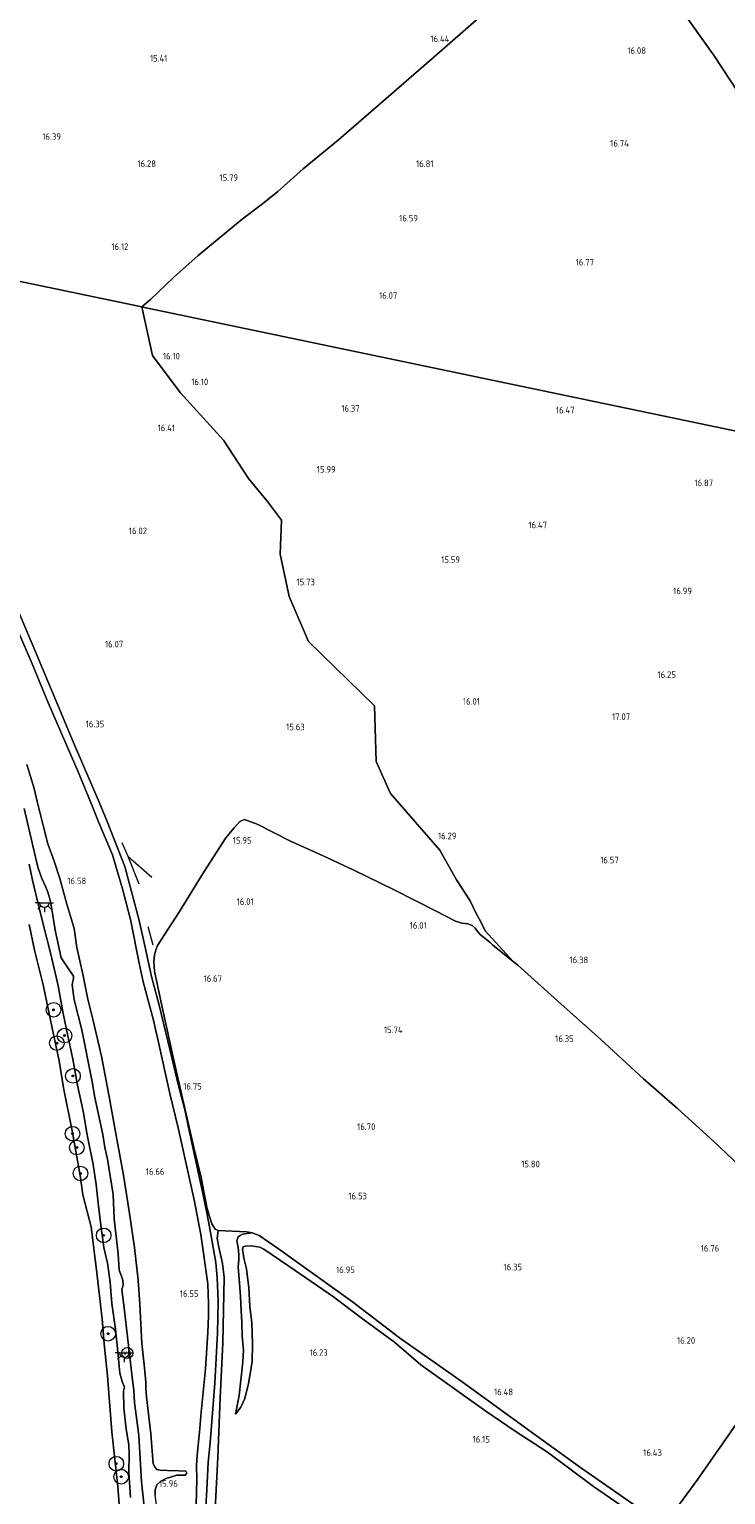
# Model space of a CAD drawing. Extents: x 196936 to 200438, y 361224 to 364196.
# Tile 139 of 256: x 198473 to 198664, y 362613 to 363014. Entities that reach past the tile are written whole.
import ezdxf
from ezdxf.enums import TextEntityAlignment as Align

# ---------------------------------------------------------------- set-up
doc = ezdxf.new("R2010")
doc.units = 0
for name, color, linetype, lineweight in [('B-ME-GR-BOOM-S', 90, 'Continuous', 25), ('B-ME-GR-BOOMTEELT-GV', 110, 'Continuous', 13), ('B-ME-GR-BOUWLAND_AKKERBOUW-GV', 80, 'Continuous', 13), ('B-ME-GR-GRAS-GV', 60, 'Continuous', 13), ('B-ME-GW-TALUD_KRUIN-G', 90, 'Continuous', 18), ('B-ME-GW-TALUD_TEEN-G', 90, 'Continuous', 18), ('B-ME-IE-MEUBILAIR_WEGMEUBILAIR-S', 7, 'Continuous', 25), ('B-ME-IE-TERREINAFSCHEIDING_KUNSTMATIG_HEKWERK-G', 20, 'IE-TERREINAFSCHEIDING-KUNSTMATIG', 18), ('B-ME-OB-BEKLEDING_STORTSTEEN-GV', 30, 'Continuous', 18), ('B-ME-OB-OEVERVOORZIENING-G', 7, 'Continuous', 18), ('B-ME-OG-HOOGTEPUNT-S', 7, 'Continuous', 25), ('B-ME-OG-WATER_RIVIER-GV', 130, 'Continuous', 18), ('B-ME-VH-VERHARDING_HALFVERHARDING-GV', 252, 'Continuous', 18), ('B-ME-VW-VERKEERSTEKEN_BORD-S', 7, 'Continuous', 25)]:
    doc.layers.add(name, color=color, linetype=linetype, lineweight=lineweight)
doc.styles.add('NLCS-ISO', font='NLCS-ISO.ttf')
doc.styles.add('NLCS-ISO-ANNOTATIVE-T18', font='NLCS-ISO.ttf', dxfattribs={"height": 1.8})
doc.linetypes.add('IE-TERREINAFSCHEIDING-KUNSTMATIG', pattern='A,4,[82,NLCS.SHX,S=0.75,R=90,X=0,Y=0],4,-2', length=10)

# ---------------------------------------------------------------- blocks, each defined once
blk = doc.blocks.new('SAL-HOOGTELABEL-SO')
at = {"color": 0, "linetype": 'ByBlock', "lineweight": -2, "style": 'NLCS-ISO-ANNOTATIVE-T18'}
blk.add_attdef('HOOGTE', text='', height=1.8, dxfattribs=at).set_placement((2.79, 0), align=Align.RIGHT)
blk = doc.blocks.new('SGR-BOOM_01-SO')
at = {"linetype": 'ByBlock', "lineweight": 18}
h = blk.add_hatch(color=0, dxfattribs=at)
h.dxf.hatch_style = 1
edge = h.paths.add_edge_path()
edge.add_arc((0, 0), 0.25, 0, 360)
at = {"color": 0, "linetype": 'ByBlock', "lineweight": 18}
for radius in [2, 0.25]:
    blk.add_circle((0, 0), radius, dxfattribs=at)
blk = doc.blocks.new('SKL-ET_OV_LICHTPUNT-SO')
at = {"color": 0, "linetype": 'ByBlock', "lineweight": 18}
for points in [[(-1.25, 0), (-2.5, 0)], [(1.25, 0), (2.5, 0)], [(-0.92, -0.85), (-1.83, -1.7)], [(0, -1.25), (0, -2.5)], [(0.92, -0.85), (1.83, -1.7)]]:
    blk.add_lwpolyline(points, dxfattribs=at)
blk.add_lwpolyline([(0, 0), (1.25, 0, -1), (-1.25, 0)], format="xyb", close=True, dxfattribs=at)
blk = doc.blocks.new('SIE-WEG_PAAL_VERKEERSBORD-SO')
at = {"color": 0, "linetype": 'ByBlock', "lineweight": 18}
blk.add_circle((0, 0), 1.5, dxfattribs=at)
at = {"color": 0, "linetype": 'ByBlock', "lineweight": 18, "style": 'NLCS-ISO'}
blk.add_text('vb', height=1.5, dxfattribs=at).set_placement((0, 0.13), align=Align.MIDDLE_CENTER)

msp = doc.modelspace()

# ---------------------------------------------------------------- linework, layer by layer
at = {"layer": 'B-ME-GR-BOOMTEELT-GV'}
for points in [[(198748.108, 362887.144, 16.762), (198504.189, 362938.113, 16.748), (198503.91, 362938.171, 16.735), (198506.301, 362940.26, 16.794), (198512.591, 362946.193, 16.693), (198519.336, 362952.274, 16.766), (198531.37, 362962.133, 16.363), (198536.947, 362966.356, 16.318), (198541.151, 362969.7, 16.352), (198548.071, 362975.92, 16.816), (198557.731, 362983.819, 16.945), (198571.387, 362995.683, 16.598), (198583.141, 363005.892, 16.805), (198597.506, 363018.392, 16.788)], [(198650.85, 363020.361, 16.358), (198660.46, 363006.842, 16.352), (198669.293, 362993.492, 16.335)], [(198668.986, 362701.889, 16.937), (198660.414, 362710.023, 16.941), (198650.432, 362719.059, 16.65), (198641.204, 362727.139, 16.441), (198629.452, 362737.893, 16.379), (198618.585, 362747.702, 16.237), (198607.709, 362757.47, 16.12), (198606.78, 362758.252, 16.093), (198605.52, 362759.244, 16.134), (198597.803, 362767.661, 16.12), (198596.568, 362770.252, 16.112), (198595.399, 362772.41, 16.193), (198593.725, 362775.821, 16.355), (198590.031, 362781.555, 16.392), (198585.434, 362789.672, 16.252), (198571.981, 362805.175, 16.05), (198568.005, 362813.919, 15.988), (198567.533, 362829.166, 16.109), (198549.532, 362846.686, 16.099), (198544.179, 362859.003, 15.831), (198541.772, 362870.604, 16.132), (198542.089, 362879.887, 16.251), (198538.313, 362885.009, 16.26), (198533.059, 362891.259, 16.445), (198526.289, 362901.797, 16.213), (198514.409, 362914.788, 16.254), (198506.811, 362924.875, 16.203), (198503.91, 362938.171, 16.735), (198504.189, 362938.113, 16.748), (198748.108, 362887.144, 16.762)]]:
    msp.add_polyline3d(points, dxfattribs=at)
at = {"layer": 'B-ME-GR-BOUWLAND_AKKERBOUW-GV'}
msp.add_polyline3d([(198667.167, 362633.65, 16.201), (198656.069, 362617.774, 16.213), (198646.69, 362605.064, 16.297), (198623.671, 362621.136, 16.769), (198611.5, 362629.861, 16.647), (198591.524, 362644.324, 16.925), (198574.368, 362656.404, 17.177), (198561.591, 362666.192, 17.024), (198556.057, 362670.089, 17.145), (198541.276, 362680.74, 17.071), (198536.051, 362684.342, 17.007), (198534.099, 362685.085, 16.93), (198532.577, 362685.358, 16.911), (198524.826, 362685.731, 16.875), (198523.996, 362686.082, 16.804), (198523.106, 362687.536, 16.812), (198522.429, 362689.496, 16.866), (198521.738, 362692.102, 16.89), (198520.166, 362700.223, 16.795), (198518.141, 362708.412, 16.816), (198515.354, 362720.677, 16.807), (198512.623, 362732.288, 16.857), (198509.43, 362746.747, 16.782), (198507.415, 362756.559, 16.745), (198507.197, 362759.177, 16.762), (198507.366, 362761.102, 16.832), (198507.762, 362762.374, 16.841), (198508.228, 362763.586, 16.824), (198514.185, 362772.953, 16.13), (198520.949, 362783.877, 15.981), (198526.907, 362793.073, 15.823), (198529.188, 362795.767, 15.898), (198530.759, 362797.479, 16.01), (198531.965, 362798.041, 15.989), (198535.43, 362796.769, 15.96), (198544.606, 362792.175, 15.868), (198553.496, 362788.167, 15.93), (198561.88, 362784.196, 15.901), (198572.972, 362778.836, 15.905), (198584.218, 362773.053, 15.976), (198589.764, 362770.287, 16.026), (198591.466, 362769.701, 16.035), (198593.094, 362769.519, 16.03), (198594.33, 362769.132, 16.06), (198595.123, 362768.339, 16.08), (198595.827, 362767.352, 16.105), (198596.518, 362766.669, 16.126), (198599.231, 362764.422, 16.13), (198599.852, 362763.799, 16.054), (198605.52, 362759.244, 16.134), (198606.78, 362758.252, 16.093), (198607.709, 362757.47, 16.12), (198618.585, 362747.702, 16.237), (198629.452, 362737.893, 16.379), (198641.204, 362727.139, 16.441), (198650.432, 362719.059, 16.65), (198660.414, 362710.023, 16.941), (198668.986, 362701.889, 16.937)], dxfattribs=at)
msp.add_polyline3d([(198752.318, 362624.544, 16.037), (198733.745, 362538.271, 16.018), (198621.915, 362567.997, 16.237), (198639.65, 362594.213, 16.279), (198646.69, 362605.064, 16.297), (198656.069, 362617.774, 16.213), (198667.167, 362633.65, 16.201), (198674.613, 362644.001, 16.18), (198683.113, 362655.916, 16.18), (198686.084, 362660.116, 16.405), (198692.039, 362667.984, 16.523), (198696.168, 362674.067, 16.763), (198697.078, 362675.742, 16.871), (198697.572, 362676.23, 17.158), (198702.155, 362671.81, 16.997), (198711.368, 362662.959, 16.905), (198724.269, 362650.981, 16.605), (198734.894, 362640.979, 16.292), (198741.222, 362635.195, 16.12), (198743.415, 362633.167, 16.045), (198750.395, 362626.39, 16.059)], close=True, dxfattribs=at)
at = {"layer": 'B-ME-GR-GRAS-GV'}
for points in [[(198597.506, 363018.392, 16.788), (198583.141, 363005.892, 16.805), (198571.387, 362995.683, 16.598), (198557.731, 362983.819, 16.945), (198548.071, 362975.92, 16.816), (198541.151, 362969.7, 16.352), (198536.947, 362966.356, 16.318), (198531.37, 362962.133, 16.363), (198519.336, 362952.274, 16.766), (198512.591, 362946.193, 16.693), (198506.301, 362940.26, 16.794), (198503.91, 362938.171, 16.735), (198430.281, 362953.556, 16.179), (198430.1756, 362953.5781, 16.284), (198425.778, 362954.4971, 16.1373), (198423.2298, 362963.6492, 16.2332), (198415.3892, 362983.4037, 16.3791), (198407.7017, 363001.4156, 16.2871), (198402.7444, 363013.0333, 16.2814), (198395.9315, 363027.6028, 16.1834)], [(198669.293, 362993.492, 16.335), (198660.46, 363006.842, 16.352), (198650.85, 363020.361, 16.358)], [(198430.281, 362953.556, 16.179), (198503.91, 362938.171, 16.735), (198506.811, 362924.875, 16.203), (198514.409, 362914.788, 16.254), (198526.289, 362901.797, 16.213), (198533.059, 362891.259, 16.445), (198538.313, 362885.009, 16.26), (198542.089, 362879.887, 16.251), (198541.772, 362870.604, 16.132), (198544.179, 362859.003, 15.831), (198549.532, 362846.686, 16.099), (198567.533, 362829.166, 16.109), (198568.005, 362813.919, 15.988), (198571.981, 362805.175, 16.05), (198585.434, 362789.672, 16.252), (198590.031, 362781.555, 16.392), (198593.725, 362775.821, 16.355), (198595.399, 362772.41, 16.193), (198596.568, 362770.252, 16.112), (198597.803, 362767.661, 16.12), (198605.52, 362759.244, 16.134), (198599.852, 362763.799, 16.054), (198599.231, 362764.422, 16.13), (198596.518, 362766.669, 16.126), (198595.827, 362767.352, 16.105), (198595.123, 362768.339, 16.08), (198594.33, 362769.132, 16.06), (198593.094, 362769.519, 16.03), (198591.466, 362769.701, 16.035), (198589.764, 362770.287, 16.026), (198584.218, 362773.053, 15.976), (198572.972, 362778.836, 15.905), (198561.88, 362784.196, 15.901), (198553.496, 362788.167, 15.93), (198544.606, 362792.175, 15.868), (198535.43, 362796.769, 15.96), (198531.965, 362798.041, 15.989), (198530.759, 362797.479, 16.01), (198529.188, 362795.767, 15.898), (198526.907, 362793.073, 15.823), (198520.949, 362783.877, 15.981), (198514.185, 362772.953, 16.13), (198508.228, 362763.586, 16.824), (198507.762, 362762.374, 16.841), (198507.366, 362761.102, 16.832), (198507.197, 362759.177, 16.762), (198507.415, 362756.559, 16.745), (198509.43, 362746.747, 16.782), (198512.623, 362732.288, 16.857), (198515.354, 362720.677, 16.807), (198518.141, 362708.412, 16.816), (198520.166, 362700.223, 16.795), (198521.738, 362692.102, 16.89), (198522.429, 362689.496, 16.866), (198523.106, 362687.536, 16.812), (198523.996, 362686.082, 16.804), (198524.826, 362685.731, 16.875), (198524.522, 362683.534, 17.003), (198524.984, 362681.118, 17.011), (198525.986, 362676.731, 16.939), (198526.44, 362672.853, 16.948), (198526.072, 362654.96, 16.885), (198525.316, 362639.997, 16.597), (198524.664, 362623.758, 16.581), (198523.487, 362600.584, 16.833)], [(198521.359, 362608.522, 16.628), (198521.68, 362614.863, 16.55), (198522.034, 362622.379, 16.468), (198522.57, 362627.697, 16.349), (198523.918, 362643.966, 16.538), (198524.595, 362657.654, 16.842), (198524.822, 362666.383, 16.874), (198524.526, 362672.79, 16.846), (198524.148, 362676.92, 16.76), (198522.456, 362686.683, 16.71), (198521.658, 362690.51, 16.866), (198520.612, 362695.797, 16.8), (198516.847, 362713.069, 16.829), (198515.638, 362718.684, 16.87), (198513.874, 362725.659, 16.862), (198512.179, 362732.575, 16.891), (198508.665, 362747.281, 16.879), (198506.566, 362755.14, 16.833), (198504.723, 362763.527, 16.743), (198503.148, 362770.414, 16.559), (198499.275, 362785.208, 16.702), (198494.422, 362797.537, 16.653), (198492.25, 362802.838, 16.563), (198485.153, 362819.304, 16.362), (198478.81, 362834.361, 16.345), (198474.609, 362844.336, 16.378), (198468.398, 362859.066, 16.308)], [(198469.941, 362849.715, 16.339), (198473.877, 362840.663, 16.339), (198478.394, 362829.816, 16.311), (198482.827, 362819.499, 16.339), (198486.491, 362811.064, 16.479), (198490.511, 362801.313, 16.628), (198492.022, 362797.428, 16.71), (198495.928, 362788.425, 16.706), (198498.658, 362779.116, 16.661), (198500.814, 362770.752, 16.694), (198503.16, 362758.825, 16.759), (198504.318, 362753.67, 16.817), (198507.055, 362743.173, 16.801), (198507.709, 362740.311, 16.801), (198508.192, 362738.35, 16.821), (198511.535, 362723.133, 16.771), (198513.822, 362713.754, 16.761), (198518.263, 362694.083, 16.743), (198520.09, 362684.599, 16.71), (198521.951, 362671.095, 16.743), (198522.111, 362665.693, 16.833), (198522.111, 362662.398, 16.739), (198521.968, 362657.83, 16.812), (198521.32, 362647.894, 16.603), (198520.125, 362636.064, 16.41), (198519.71, 362630.548, 16.455), (198519.079, 362624.325, 16.377), (198518.897, 362621.497, 16.423), (198518.939, 362617.686, 16.501), (198518.632, 362603.781, 16.673)], [(198507.595, 362613.385, 16.239), (198507.597, 362614.83, 16.214), (198508.053, 362616.163, 16.218), (198509.028, 362617.108, 16.201), (198510.591, 362617.953, 16.167), (198513.465, 362618.785, 16.264), (198515.755, 362618.839, 16.285), (198516.195, 362619.389, 16.311), (198515.924, 362619.893, 16.281), (198514.077, 362620.037, 16.231), (198511.941, 362620.076, 16.201), (198511.502, 362619.996, 16.176), (198510.285, 362620.208, 16.156), (198509.3, 362620.1, 16.209), (198507.985, 362620.421, 16.217), (198507.514, 362620.916, 16.205), (198507.01, 362621.968, 16.184), (198506.335, 362630.117, 16.291), (198505.15, 362640.221, 16.206), (198505.018, 362642.561, 16.234), (198504.999, 362644.213, 16.225), (198504.657, 362648.183, 16.234), (198503.875, 362654.854, 16.352), (198503.328, 362665.539, 16.466), (198502.887, 362672.171, 16.639), (198501.947, 362681.069, 16.613), (198500.531, 362690.346, 16.66), (198498.922, 362700.809, 16.664), (198496.93, 362711.671, 16.634), (198494.857, 362722.812, 16.639), (198492.866, 362733.324, 16.693), (198490.537, 362743.525, 16.639), (198489.112, 362748.995, 16.605), (198487.793, 362755.796, 16.601), (198486.089, 362763.036, 16.618), (198485.41, 362768.285, 16.569), (198483.424, 362774.939, 16.513), (198481.501, 362781.931, 16.567), (198479.936, 362786.647, 16.5), (198478.155, 362791.372, 16.407), (198476.897, 362796.451, 16.382), (198475.239, 362802.941, 16.398), (198474.413, 362806.558, 16.386), (198472.456, 362813.077, 16.251)], [(198472.456, 362813.077, 16.251), (198474.413, 362806.558, 16.386), (198475.239, 362802.941, 16.398), (198476.897, 362796.451, 16.382), (198478.155, 362791.372, 16.407), (198479.936, 362786.647, 16.5), (198481.501, 362781.931, 16.567), (198483.424, 362774.939, 16.513), (198485.41, 362768.285, 16.569), (198486.089, 362763.036, 16.618), (198487.793, 362755.796, 16.601), (198489.112, 362748.995, 16.605), (198490.537, 362743.525, 16.639), (198492.866, 362733.324, 16.693), (198494.857, 362722.812, 16.639), (198496.93, 362711.671, 16.634), (198498.922, 362700.809, 16.664), (198500.531, 362690.346, 16.66), (198501.947, 362681.069, 16.613), (198502.887, 362672.171, 16.639), (198503.328, 362665.539, 16.466), (198503.875, 362654.854, 16.352), (198504.657, 362648.183, 16.234), (198504.999, 362644.213, 16.225), (198505.018, 362642.561, 16.234), (198505.15, 362640.221, 16.206), (198506.335, 362630.117, 16.291), (198507.01, 362621.968, 16.184), (198507.514, 362620.916, 16.205), (198507.985, 362620.421, 16.217), (198509.3, 362620.1, 16.209), (198510.285, 362620.208, 16.156), (198511.502, 362619.996, 16.176), (198511.941, 362620.076, 16.201), (198514.077, 362620.037, 16.231), (198515.924, 362619.893, 16.281), (198516.195, 362619.389, 16.311), (198515.755, 362618.839, 16.285), (198513.465, 362618.785, 16.264), (198510.591, 362617.953, 16.167), (198509.028, 362617.108, 16.201), (198508.053, 362616.163, 16.218), (198507.597, 362614.83, 16.214), (198507.595, 362613.385, 16.239)], [(198471.739, 362801.055, 15.276), (198475.436, 362785.029, 15.243), (198476.542, 362781.917, 15.349), (198477.648, 362779.547, 15.411), (198478.164, 362778.22, 15.403), (198478.824, 362776.05, 15.444), (198479.203, 362774.141, 15.432), (198480.16, 362767.792, 15.381), (198481.88, 362760.275, 15.464), (198483.5, 362757.8, 15.723), (198485.237, 362755.222, 15.74), (198485.221, 362754.465, 15.74), (198485.045, 362753.917, 15.744), (198484.823, 362752.83, 15.711), (198485.404, 362748.802, 15.674), (198487.453, 362740.571, 15.756), (198490.284, 362726.362, 15.502), (198491.006, 362722.046, 15.535), (198493.275, 362711.945, 15.563), (198493.773, 362708.444, 15.436), (198494.539, 362705.173, 15.58), (198496.038, 362695.556, 15.625), (198496.366, 362688.928, 15.502), (198497.457, 362679.367, 15.358), (198497.703, 362674.829, 15.424), (198498.612, 362672.495, 15.436), (198498.78, 362671.103, 15.465), (198498.694, 362670.405, 15.477), (198498.43, 362669.667, 15.481), (198499.181, 362663.738, 15.489), (198500.837, 362649.562, 15.453), (198501.486, 362644.081, 15.432), (198501.707, 362642.041, 15.473), (198501.896, 362638.656, 15.518), (198503.084, 362629.66, 15.539), (198503.845, 362617.006, 15.461), (198506.359, 362593.405, 15.715)], [(198506.359, 362593.405, 15.715), (198503.845, 362617.006, 15.461), (198503.084, 362629.66, 15.539), (198501.896, 362638.656, 15.518), (198501.707, 362642.041, 15.473), (198501.486, 362644.081, 15.432), (198500.837, 362649.562, 15.453), (198499.181, 362663.738, 15.489), (198498.43, 362669.667, 15.481), (198498.694, 362670.405, 15.477), (198498.78, 362671.103, 15.465), (198498.612, 362672.495, 15.436), (198497.703, 362674.829, 15.424), (198497.457, 362679.367, 15.358), (198496.366, 362688.928, 15.502), (198496.038, 362695.556, 15.625), (198494.539, 362705.173, 15.58), (198493.773, 362708.444, 15.436), (198493.275, 362711.945, 15.563), (198491.006, 362722.046, 15.535), (198490.284, 362726.362, 15.502), (198487.453, 362740.571, 15.756), (198485.404, 362748.802, 15.674), (198484.823, 362752.83, 15.711), (198485.045, 362753.917, 15.744), (198485.221, 362754.465, 15.74), (198485.237, 362755.222, 15.74), (198483.5, 362757.8, 15.723), (198481.88, 362760.275, 15.464), (198480.16, 362767.792, 15.381), (198479.203, 362774.141, 15.432), (198478.824, 362776.05, 15.444), (198478.164, 362778.22, 15.403), (198477.648, 362779.547, 15.411), (198476.542, 362781.917, 15.349), (198475.436, 362785.029, 15.243), (198471.739, 362801.055, 15.276)], [(198500.825, 362612.73, 15.308), (198500.356, 362619.631, 15.305), (198500.411, 362624.61, 15.3), (198500.397, 362627.152, 15.251), (198499.657, 362631.359, 15.284), (198499.018, 362637.225, 15.302), (198498.881, 362641.755, 15.329), (198499.16, 362642.901, 15.257), (198498.514, 362644.438, 15.326), (198497.845, 362646.67, 15.273), (198497.317, 362652.536, 15.273), (198496.749, 362658.742, 15.281), (198495.721, 362665.723, 15.316), (198495.283, 362671.623, 15.318), (198494.499, 362676.78, 15.15), (198493.531, 362681.071, 15.072), (198492.677, 362687.182, 15.099), (198491.959, 362693.178, 15.163), (198491.409, 362698.277, 15.12), (198490.565, 362703.752, 15.088), (198488.937, 362711.9, 15.083), (198487.847, 362718.29, 15.168), (198486.304, 362725.425, 15.201), (198485.027, 362732.522, 15.262), (198483.664, 362738.923, 15.265), (198482.413, 362744.994, 15.289), (198481.039, 362752.552, 15.249), (198478.986, 362761.268, 15.19), (198476.916, 362769.414, 15.176), (198475.425, 362775.405, 15.179), (198474.012, 362781.487, 15.168), (198473.109, 362785.817, 15.142)], [(198523.487, 362600.584, 16.833), (198524.664, 362623.758, 16.581), (198525.316, 362639.997, 16.597), (198526.072, 362654.96, 16.885), (198526.44, 362672.853, 16.948), (198525.986, 362676.731, 16.939), (198524.984, 362681.118, 17.011), (198524.522, 362683.534, 17.003), (198524.826, 362685.731, 16.875), (198532.577, 362685.358, 16.911), (198534.099, 362685.085, 16.93), (198531.448, 362684.672, 16.848), (198530.78, 362684.325, 16.838), (198530.301, 362683.955, 16.869), (198529.935, 362682.854, 16.904), (198530.232, 362681.08, 16.841), (198530.39, 362680.271, 16.791), (198530.45, 362678.996, 16.774), (198530.446, 362677.773, 16.767), (198530.228, 362675.784, 16.744), (198530.604, 362671.343, 16.777), (198530.889, 362667.629, 16.791), (198531.112, 362663.76, 16.857), (198531.256, 362660.663, 16.886), (198531.33, 362656.782, 16.89), (198531.696, 362652.999, 16.737), (198531.572, 362649.799, 16.704), (198530.982, 362644.791, 16.616), (198530.561, 362640.568, 16.515), (198529.519, 362635.501, 16.312), (198530.974, 362637.382, 16.312), (198532.099, 362639.805, 16.31), (198533.128, 362643.927, 16.246), (198534.119, 362649.785, 16.232), (198534.176, 362654.703, 16.18), (198533.994, 362660.433, 16.27), (198533.423, 362664.97, 16.262), (198533.148, 362670.019, 16.34), (198532.579, 362675.26, 16.43), (198531.87, 362677.74, 16.595), (198531.711, 362678.776, 16.614), (198531.443, 362680.567, 16.6), (198531.648, 362681.236, 16.571), (198532.295, 362681.459, 16.596), (198533.789, 362681.518, 16.51), (198536.153, 362681.153, 16.477), (198537.293, 362680.621, 16.497), (198544.147, 362675.947, 16.444), (198556.394, 362667.548, 16.3), (198563.882, 362661.831, 16.464), (198573.049, 362655.198, 16.621), (198580.211, 362649.011, 16.345), (198590.699, 362641.548, 16.206), (198598.014, 362636.339, 16.193), (198606.029, 362630.875, 16.234), (198614.924, 362625.137, 16.136), (198627.466, 362615.693, 16.21), (198638.843, 362607.886, 16.226)], [(198638.843, 362607.886, 16.226), (198627.466, 362615.693, 16.21), (198614.924, 362625.137, 16.136), (198606.029, 362630.875, 16.234), (198598.014, 362636.339, 16.193), (198590.699, 362641.548, 16.206), (198580.211, 362649.011, 16.345), (198573.049, 362655.198, 16.621), (198563.882, 362661.831, 16.464), (198556.394, 362667.548, 16.3), (198544.147, 362675.947, 16.444), (198537.293, 362680.621, 16.497), (198536.153, 362681.153, 16.477), (198533.789, 362681.518, 16.51), (198532.295, 362681.459, 16.596), (198531.648, 362681.236, 16.571), (198531.443, 362680.567, 16.6), (198531.711, 362678.776, 16.614), (198531.87, 362677.74, 16.595), (198532.579, 362675.26, 16.43), (198533.148, 362670.019, 16.34), (198533.423, 362664.97, 16.262), (198533.994, 362660.433, 16.27), (198534.176, 362654.703, 16.18), (198534.119, 362649.785, 16.232), (198533.128, 362643.927, 16.246), (198532.099, 362639.805, 16.31), (198530.974, 362637.382, 16.312), (198529.519, 362635.501, 16.312), (198530.561, 362640.568, 16.515), (198530.982, 362644.791, 16.616), (198531.572, 362649.799, 16.704), (198531.696, 362652.999, 16.737), (198531.33, 362656.782, 16.89), (198531.256, 362660.663, 16.886), (198531.112, 362663.76, 16.857), (198530.889, 362667.629, 16.791), (198530.604, 362671.343, 16.777), (198530.228, 362675.784, 16.744), (198530.446, 362677.773, 16.767), (198530.45, 362678.996, 16.774), (198530.39, 362680.271, 16.791), (198530.232, 362681.08, 16.841), (198529.935, 362682.854, 16.904), (198530.301, 362683.955, 16.869), (198530.78, 362684.325, 16.838), (198531.448, 362684.672, 16.848), (198534.099, 362685.085, 16.93), (198536.051, 362684.342, 17.007), (198541.276, 362680.74, 17.071), (198556.057, 362670.089, 17.145), (198561.591, 362666.192, 17.024), (198574.368, 362656.404, 17.177), (198591.524, 362644.324, 16.925), (198611.5, 362629.861, 16.647), (198623.671, 362621.136, 16.769), (198646.69, 362605.064, 16.297)]]:
    msp.add_polyline3d(points, dxfattribs=at)
at = {"layer": 'B-ME-GW-TALUD_KRUIN-G'}
for points in [[(198504.657, 362648.183, 16.234), (198503.875, 362654.854, 16.352), (198503.328, 362665.539, 16.466), (198502.887, 362672.171, 16.639), (198501.947, 362681.069, 16.613), (198500.531, 362690.346, 16.66), (198498.922, 362700.809, 16.664), (198496.93, 362711.671, 16.634), (198494.857, 362722.812, 16.639), (198492.866, 362733.324, 16.693), (198490.537, 362743.525, 16.639), (198489.112, 362748.995, 16.605), (198487.793, 362755.796, 16.601), (198486.089, 362763.036, 16.618), (198485.41, 362768.285, 16.569), (198483.424, 362774.939, 16.513), (198481.501, 362781.931, 16.567), (198479.936, 362786.647, 16.5), (198478.155, 362791.372, 16.407), (198476.897, 362796.451, 16.382), (198475.239, 362802.941, 16.398), (198474.413, 362806.558, 16.386), (198472.456, 362813.077, 16.251)], [(198500.825, 362612.73, 15.308), (198500.356, 362619.631, 15.305), (198500.411, 362624.61, 15.3), (198500.397, 362627.152, 15.251), (198499.657, 362631.359, 15.284), (198499.018, 362637.225, 15.302), (198498.881, 362641.755, 15.329), (198499.16, 362642.901, 15.257), (198498.514, 362644.438, 15.326), (198497.845, 362646.67, 15.273), (198497.317, 362652.536, 15.273), (198496.749, 362658.742, 15.281), (198495.721, 362665.723, 15.316), (198495.283, 362671.623, 15.318), (198494.499, 362676.78, 15.15), (198493.531, 362681.071, 15.072), (198492.677, 362687.182, 15.099), (198491.959, 362693.178, 15.163), (198491.409, 362698.277, 15.12), (198490.565, 362703.752, 15.088), (198488.937, 362711.9, 15.083), (198487.847, 362718.29, 15.168), (198486.304, 362725.425, 15.201), (198485.027, 362732.522, 15.262), (198483.664, 362738.923, 15.265), (198482.413, 362744.994, 15.289), (198481.039, 362752.552, 15.249), (198478.986, 362761.268, 15.19), (198476.916, 362769.414, 15.176), (198475.425, 362775.405, 15.179), (198474.012, 362781.487, 15.168), (198473.109, 362785.817, 15.142)], [(198534.099, 362685.085, 16.93), (198531.448, 362684.672, 16.848), (198530.78, 362684.325, 16.838), (198530.301, 362683.955, 16.869), (198529.935, 362682.854, 16.904), (198530.232, 362681.08, 16.841), (198530.39, 362680.271, 16.791), (198530.45, 362678.996, 16.774), (198530.446, 362677.773, 16.767), (198530.228, 362675.784, 16.744), (198530.604, 362671.343, 16.777), (198530.889, 362667.629, 16.791), (198531.112, 362663.76, 16.857), (198531.256, 362660.663, 16.886), (198531.33, 362656.782, 16.89), (198531.696, 362652.999, 16.737), (198531.572, 362649.799, 16.704), (198530.982, 362644.791, 16.616), (198530.561, 362640.568, 16.515), (198529.519, 362635.501, 16.312)], [(198511.502, 362619.996, 16.176), (198510.285, 362620.208, 16.156), (198509.3, 362620.1, 16.209), (198507.985, 362620.421, 16.217), (198507.514, 362620.916, 16.205), (198507.01, 362621.968, 16.184), (198506.335, 362630.117, 16.291), (198505.15, 362640.221, 16.206), (198505.018, 362642.561, 16.234), (198504.999, 362644.213, 16.225), (198504.657, 362648.183, 16.234)], [(198511.839, 362592.076, 16.849), (198511.624, 362593.672, 16.956), (198510.606, 362597.721, 16.703), (198509.98, 362600.719, 16.576), (198509.034, 362605.46, 16.391), (198508.037, 362610.169, 16.302), (198507.595, 362613.385, 16.239), (198507.597, 362614.83, 16.214), (198508.053, 362616.163, 16.218), (198509.028, 362617.108, 16.201), (198510.591, 362617.953, 16.167), (198513.465, 362618.785, 16.264), (198515.755, 362618.839, 16.285), (198516.195, 362619.389, 16.311), (198515.924, 362619.893, 16.281), (198514.077, 362620.037, 16.231), (198511.941, 362620.076, 16.201), (198511.502, 362619.996, 16.176)]]:
    msp.add_polyline3d(points, dxfattribs=at)
at = {"layer": 'B-ME-GW-TALUD_TEEN-G'}
for points in [[(198501.486, 362644.081, 15.432), (198500.837, 362649.562, 15.453), (198499.181, 362663.738, 15.489), (198498.43, 362669.667, 15.481), (198498.694, 362670.405, 15.477), (198498.78, 362671.103, 15.465), (198498.612, 362672.495, 15.436), (198497.703, 362674.829, 15.424), (198497.457, 362679.367, 15.358), (198496.366, 362688.928, 15.502), (198496.038, 362695.556, 15.625), (198494.539, 362705.173, 15.58), (198493.773, 362708.444, 15.436), (198493.275, 362711.945, 15.563), (198491.006, 362722.046, 15.535), (198490.284, 362726.362, 15.502), (198487.453, 362740.571, 15.756), (198485.404, 362748.802, 15.674), (198484.823, 362752.83, 15.711), (198485.045, 362753.917, 15.744), (198485.221, 362754.465, 15.74), (198485.237, 362755.222, 15.74), (198483.5, 362757.8, 15.723), (198481.88, 362760.275, 15.464), (198480.16, 362767.792, 15.381), (198479.203, 362774.141, 15.432), (198478.824, 362776.05, 15.444), (198478.164, 362778.22, 15.403), (198477.648, 362779.547, 15.411), (198476.542, 362781.917, 15.349), (198475.436, 362785.029, 15.243), (198471.739, 362801.055, 15.276)], [(198529.519, 362635.501, 16.312), (198530.974, 362637.382, 16.312), (198532.099, 362639.805, 16.31), (198533.128, 362643.927, 16.246), (198534.119, 362649.785, 16.232), (198534.176, 362654.703, 16.18), (198533.994, 362660.433, 16.27), (198533.423, 362664.97, 16.262), (198533.148, 362670.019, 16.34), (198532.579, 362675.26, 16.43), (198531.87, 362677.74, 16.595), (198531.711, 362678.776, 16.614), (198531.443, 362680.567, 16.6)], [(198531.443, 362680.567, 16.6), (198531.648, 362681.236, 16.571), (198532.295, 362681.459, 16.596), (198533.789, 362681.518, 16.51), (198536.153, 362681.153, 16.477), (198537.293, 362680.621, 16.497), (198544.147, 362675.947, 16.444), (198556.394, 362667.548, 16.3), (198563.882, 362661.831, 16.464), (198573.049, 362655.198, 16.621), (198580.211, 362649.011, 16.345), (198590.699, 362641.548, 16.206), (198598.014, 362636.339, 16.193), (198606.029, 362630.875, 16.234), (198614.924, 362625.137, 16.136), (198627.466, 362615.693, 16.21), (198638.843, 362607.886, 16.226), (198644.441, 362604.999, 16.197), (198646.69, 362605.064, 16.297)], [(198503.845, 362617.006, 15.461), (198503.084, 362629.66, 15.539), (198501.896, 362638.656, 15.518), (198501.707, 362642.041, 15.473), (198501.486, 362644.081, 15.432)], [(198506.359, 362593.405, 15.715), (198503.845, 362617.006, 15.461)]]:
    msp.add_polyline3d(points, dxfattribs=at)
at = {"layer": 'B-ME-IE-TERREINAFSCHEIDING_KUNSTMATIG_HEKWERK-G'}
for points in [[(198498.47, 362791.745, 16.785), (198500.075, 362788.041, 16.785), (198503.084, 362780.512, 16.43)], [(198500.075, 362788.041, 16.785), (198506.667, 362782.316, 16.368)], [(198506.973, 362763.72, 17.089), (198505.597, 362768.75, 16.966)], [(198524.826, 362685.731, 16.875), (198524.522, 362683.534, 17.003), (198524.984, 362681.118, 17.011), (198525.986, 362676.731, 16.939), (198526.44, 362672.853, 16.948), (198526.072, 362654.96, 16.885), (198525.316, 362639.997, 16.597), (198524.664, 362623.758, 16.581), (198523.487, 362600.584, 16.833), (198523.019, 362589.369, 17.299)], [(198524.826, 362685.731, 16.875), (198532.577, 362685.358, 16.911), (198534.099, 362685.085, 16.93)], [(198646.69, 362605.064, 16.297), (198623.671, 362621.136, 16.769), (198611.5, 362629.861, 16.647), (198591.524, 362644.324, 16.925), (198574.368, 362656.404, 17.177), (198561.591, 362666.192, 17.024), (198556.057, 362670.089, 17.145), (198541.276, 362680.74, 17.071), (198536.051, 362684.342, 17.007), (198534.099, 362685.085, 16.93)], [(198686.084, 362660.116, 16.405), (198683.113, 362655.916, 16.18), (198674.613, 362644.001, 16.18), (198667.167, 362633.65, 16.201), (198656.069, 362617.774, 16.213), (198646.69, 362605.064, 16.297), (198639.65, 362594.213, 16.279)]]:
    msp.add_polyline3d(points, dxfattribs=at)
at = {"layer": 'B-ME-OB-BEKLEDING_STORTSTEEN-GV'}
for points in [[(198473.109, 362785.817, 15.142), (198474.012, 362781.487, 15.168), (198475.425, 362775.405, 15.179), (198476.916, 362769.414, 15.176), (198478.986, 362761.268, 15.19), (198481.039, 362752.552, 15.249), (198482.413, 362744.994, 15.289), (198483.664, 362738.923, 15.265), (198485.027, 362732.522, 15.262), (198486.304, 362725.425, 15.201), (198487.847, 362718.29, 15.168), (198488.937, 362711.9, 15.083), (198490.565, 362703.752, 15.088), (198491.409, 362698.277, 15.12), (198491.959, 362693.178, 15.163), (198492.677, 362687.182, 15.099), (198493.531, 362681.071, 15.072), (198494.499, 362676.78, 15.15), (198495.283, 362671.623, 15.318), (198495.721, 362665.723, 15.316), (198496.749, 362658.742, 15.281), (198497.317, 362652.536, 15.273), (198497.845, 362646.67, 15.273), (198498.514, 362644.438, 15.326), (198499.16, 362642.901, 15.257), (198498.881, 362641.755, 15.329), (198499.018, 362637.225, 15.302), (198499.657, 362631.359, 15.284), (198500.397, 362627.152, 15.251), (198500.411, 362624.61, 15.3), (198500.356, 362619.631, 15.305), (198500.825, 362612.73, 15.308)], [(198498.384, 362602.228, 14.4), (198497.358, 362615.722, 14.4), (198495.675, 362630.688, 14.4), (198494.539, 362645.986, 14.4), (198493.587, 362654.765, 14.4), (198493.077, 362661.532, 14.4), (198491.613, 362674.117, 14.4), (198490.06, 362686.682, 14.4), (198487.752, 362695.452, 14.4), (198487.061, 362700.783, 14.4), (198484.852, 362712.915, 14.4), (198482.476, 362724.706, 14.4), (198481.304, 362732.058, 14.4), (198479.334, 362741, 14.4), (198476.937, 362752.881, 14.4), (198474.536, 362762.309, 14.4), (198473.046, 362769.4, 14.4)]]:
    msp.add_polyline3d(points, dxfattribs=at)
at = {"layer": 'B-ME-OB-OEVERVOORZIENING-G'}
for points in [[(198494.539, 362645.986, 14.4), (198493.587, 362654.765, 14.4), (198493.077, 362661.532, 14.4), (198491.613, 362674.117, 14.4), (198490.06, 362686.682, 14.4), (198487.752, 362695.452, 14.4), (198487.061, 362700.783, 14.4), (198484.852, 362712.915, 14.4), (198482.476, 362724.706, 14.4), (198481.304, 362732.058, 14.4), (198479.334, 362741, 14.4), (198476.937, 362752.881, 14.4), (198474.536, 362762.309, 14.4), (198473.046, 362769.4, 14.4)], [(198494.539, 362645.986, 14.4), (198495.675, 362630.688, 14.4), (198497.358, 362615.722, 14.4), (198498.384, 362602.228, 14.4), (198498.212, 362595.38, 14.4)]]:
    msp.add_polyline3d(points, dxfattribs=at)
at = {"layer": 'B-ME-OG-WATER_RIVIER-GV'}
msp.add_polyline3d([(198473.046, 362769.4, 14.4), (198474.536, 362762.309, 14.4), (198476.937, 362752.881, 14.4), (198479.334, 362741, 14.4), (198481.304, 362732.058, 14.4), (198482.476, 362724.706, 14.4), (198484.852, 362712.915, 14.4), (198487.061, 362700.783, 14.4), (198487.752, 362695.452, 14.4), (198490.06, 362686.682, 14.4), (198491.613, 362674.117, 14.4), (198493.077, 362661.532, 14.4), (198493.587, 362654.765, 14.4), (198494.539, 362645.986, 14.4), (198495.675, 362630.688, 14.4), (198497.358, 362615.722, 14.4), (198498.384, 362602.228, 14.4), (198498.212, 362595.38, 14.4), (198351.375, 362630.983, 14.4)], dxfattribs=at)
at = {"layer": 'B-ME-VH-VERHARDING_HALFVERHARDING-GV'}
for points in [[(198468.398, 362859.066, 16.308), (198474.609, 362844.336, 16.378), (198478.81, 362834.361, 16.345), (198485.153, 362819.304, 16.362), (198492.25, 362802.838, 16.563), (198494.422, 362797.537, 16.653), (198499.275, 362785.208, 16.702), (198503.148, 362770.414, 16.559), (198504.723, 362763.527, 16.743), (198506.566, 362755.14, 16.833), (198508.665, 362747.281, 16.879), (198512.179, 362732.575, 16.891), (198513.874, 362725.659, 16.862), (198515.638, 362718.684, 16.87), (198516.847, 362713.069, 16.829), (198520.612, 362695.797, 16.8), (198521.658, 362690.51, 16.866), (198522.456, 362686.683, 16.71), (198524.148, 362676.92, 16.76), (198524.526, 362672.79, 16.846), (198524.822, 362666.383, 16.874), (198524.595, 362657.654, 16.842), (198523.918, 362643.966, 16.538), (198522.57, 362627.697, 16.349), (198522.034, 362622.379, 16.468), (198521.68, 362614.863, 16.55), (198521.359, 362608.522, 16.628)], [(198518.632, 362603.781, 16.673), (198518.939, 362617.686, 16.501), (198518.897, 362621.497, 16.423), (198519.079, 362624.325, 16.377), (198519.71, 362630.548, 16.455), (198520.125, 362636.064, 16.41), (198521.32, 362647.894, 16.603), (198521.968, 362657.83, 16.812), (198522.111, 362662.398, 16.739), (198522.111, 362665.693, 16.833), (198521.951, 362671.095, 16.743), (198520.09, 362684.599, 16.71), (198518.263, 362694.083, 16.743), (198513.822, 362713.754, 16.761), (198511.535, 362723.133, 16.771), (198508.192, 362738.35, 16.821), (198507.709, 362740.311, 16.801), (198507.055, 362743.173, 16.801), (198504.318, 362753.67, 16.817), (198503.16, 362758.825, 16.759), (198500.814, 362770.752, 16.694), (198498.658, 362779.116, 16.661), (198495.928, 362788.425, 16.706), (198492.022, 362797.428, 16.71), (198490.511, 362801.313, 16.628), (198486.491, 362811.064, 16.479), (198482.827, 362819.499, 16.339), (198478.394, 362829.816, 16.311), (198473.877, 362840.663, 16.339), (198469.941, 362849.715, 16.339)]]:
    msp.add_polyline3d(points, dxfattribs=at)

# ---------------------------------------------------------------- block references
at = {"layer": 'B-ME-GR-BOOM-S'}
for p in [(198479.766, 362746.041, 14.754), (198482.77, 362738.997, 15.043), (198480.635, 362736.927, 14.514), (198485.059, 362727.969, 15.027), (198484.946, 362712.179, 14.426), (198486.123, 362708.389, 14.566), (198487.116, 362701.306, 14.502), (198493.46, 362684.388, 15.13), (198494.689, 362657.495, 14.823), (198496.933, 362621.963, 14.486), (198498.251, 362618.412, 14.947)]:
    msp.add_blockref('SGR-BOOM_01-SO', p, dxfattribs=at)
at = {"layer": 'B-ME-IE-MEUBILAIR_WEGMEUBILAIR-S'}
for p in [(198477.253, 362775.269, 15.262), (198499.112, 362652.238, 15.445)]:
    msp.add_blockref('SKL-ET_OV_LICHTPUNT-SO', p, dxfattribs=at)
at = {"layer": 'B-ME-OG-HOOGTEPUNT-S'}
for p, values in [((198585.263, 363010.584, 16.444), {'HOOGTE': '16.44'}), ((198639.05, 363007.357, 16.076), {'HOOGTE': '16.08'}), ((198508.106, 363005.243, 15.41), {'HOOGTE': '15.41'}), ((198478.988, 362983.864, 16.39), {'HOOGTE': '16.39'}), ((198634.368, 362982.001, 16.735), {'HOOGTE': '16.74'}), ((198504.988, 362976.455, 16.277), {'HOOGTE': '16.28'}), ((198580.926, 362976.437, 16.813), {'HOOGTE': '16.81'}), ((198527.454, 362972.619, 15.79), {'HOOGTE': '15.79'}), ((198576.645, 362961.548, 16.594), {'HOOGTE': '16.59'}), ((198497.434, 362953.766, 16.124), {'HOOGTE': '16.12'}), ((198624.841, 362949.513, 16.772), {'HOOGTE': '16.77'}), ((198571.016, 362940.407, 16.072), {'HOOGTE': '16.07'}), ((198511.537, 362923.829, 16.103), {'HOOGTE': '16.10'}), ((198519.298, 362916.805, 16.104), {'HOOGTE': '16.10'}), ((198560.708, 362909.539, 16.365), {'HOOGTE': '16.37'}), ((198619.497, 362909.087, 16.467), {'HOOGTE': '16.47'}), ((198510.194, 362904.216, 16.411), {'HOOGTE': '16.41'}), ((198554.139, 362892.885, 15.99), {'HOOGTE': '15.99'}), ((198657.423, 362889.207, 16.865), {'HOOGTE': '16.87'}), ((198502.529, 362876.08, 16.024), {'HOOGTE': '16.02'}), ((198611.99, 362877.683, 16.465), {'HOOGTE': '16.47'}), ((198588.155, 362868.213, 15.594), {'HOOGTE': '15.59'}), ((198548.46, 362862.079, 15.726), {'HOOGTE': '15.73'}), ((198651.627, 362859.659, 16.992), {'HOOGTE': '16.99'}), ((198496.019, 362845.108, 16.066), {'HOOGTE': '16.07'}), ((198647.233, 362836.747, 16.246), {'HOOGTE': '16.25'}), ((198593.614, 362829.461, 16.006), {'HOOGTE': '16.01'}), ((198490.844, 362823.261, 16.351), {'HOOGTE': '16.35'}), ((198545.691, 362822.465, 15.633), {'HOOGTE': '15.63'}), ((198634.719, 362825.276, 17.066), {'HOOGTE': '17.07'}), ((198531.153, 362791.46, 15.949), {'HOOGTE': '15.95'}), ((198587.208, 362792.668, 16.292), {'HOOGTE': '16.29'}), ((198631.612, 362786.089, 16.57), {'HOOGTE': '16.57'}), ((198485.905, 362780.399, 16.576), {'HOOGTE': '16.58'}), ((198531.718, 362774.709, 16.01), {'HOOGTE': '16.01'}), ((198579.063, 362768.217, 16.005), {'HOOGTE': '16.01'}), ((198623.245, 362758.777, 16.378), {'HOOGTE': '16.38'}), ((198523.062, 362753.711, 16.67), {'HOOGTE': '16.67'}), ((198572.468, 362739.677, 15.742), {'HOOGTE': '15.74'}), ((198619.291, 362737.262, 16.351), {'HOOGTE': '16.35'}), ((198517.514, 362724.227, 16.752), {'HOOGTE': '16.75'}), ((198565.013, 362713.195, 16.7), {'HOOGTE': '16.70'}), ((198610.022, 362702.972, 15.802), {'HOOGTE': '15.80'}), ((198507.309, 362700.92, 16.66), {'HOOGTE': '16.66'}), ((198562.706, 362694.237, 16.529), {'HOOGTE': '16.53'}), ((198659.086, 362679.962, 16.756), {'HOOGTE': '16.76'}), ((198605.155, 362674.815, 16.35), {'HOOGTE': '16.35'}), ((198559.395, 362674.064, 16.954), {'HOOGTE': '16.95'}), ((198516.644, 362667.555, 16.546), {'HOOGTE': '16.55'}), ((198652.518, 362654.747, 16.204), {'HOOGTE': '16.20'}), ((198551.977, 362651.457, 16.231), {'HOOGTE': '16.23'}), ((198602.686, 362640.68, 16.483), {'HOOGTE': '16.48'}), ((198596.339, 362627.741, 16.152), {'HOOGTE': '16.15'}), ((198643.404, 362624.096, 16.43), {'HOOGTE': '16.43'}), ((198510.958, 362615.64, 15.961), {'HOOGTE': '15.96'})]:
    msp.add_blockref('SAL-HOOGTELABEL-SO', p, dxfattribs=at).add_auto_attribs(values)
at = {"layer": 'B-ME-VW-VERKEERSTEKEN_BORD-S'}
msp.add_blockref('SIE-WEG_PAAL_VERKEERSBORD-SO', (198499.951, 362652.218, 15.482), dxfattribs=at)

doc.saveas('drawing.dxf')
